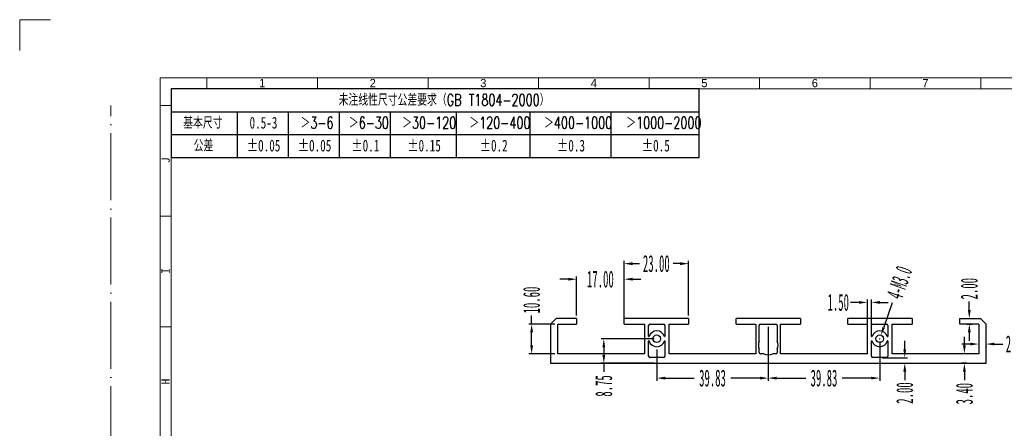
# Model space of a CAD drawing. Header units: millimetres. Extents: x 4214 to 4867, y 2296 to 2758.
# Tile 3 of 4: x 4214 to 4566, y 2612 to 2758. Entities that reach past the tile are written whole.
import ezdxf

# ---------------------------------------------------------------- set-up
doc = ezdxf.new("R2010")
doc.units = ezdxf.units.MM
for name, pattern in [('ACAD_ISO04W100', [30, 24, -3, 0, -3]), ('CENTERLINE', [30, 12, -1.5, 3, -1.5, 12]), ('SLD-实线', [0])]:
    doc.linetypes.add(name, pattern=pattern)
doc.layers.add('框', color=1, linetype='CENTERLINE', lineweight=5)
doc.layers.add('蓝色线', color=5, linetype='SLD-实线')
doc.styles.add('s', font='txt')
doc.styles.add('SLDTEXTSTYLE1', font='TXT', dxfattribs={"width": 0.469})
doc.styles.add('SLDTEXTSTYLE6', font='TXT', dxfattribs={"width": 0.7, "bigfont": 'bigfont'})
doc.styles.add('SLDTEXTSTYLE7', font='TXT', dxfattribs={"width": 0.7})
doc.styles.get("Standard").update_dxf_attribs({"font": 'arial.ttf'})
doc.dimstyles.new('副本 SLDDIMSTYLE1', dxfattribs={"dimtxt": 6, "dimasz": 3, "dimexe": 1, "dimexo": 1, "dimgap": 0.875, "dimtad": 0, "dimrnd": 1e-09, "dimzin": 4, "dimdsep": 46, "dimtxsty": 'SLDTEXTSTYLE1', "dimcen": 0.09, "dimclrd": 4, "dimclre": 4, "dimclrt": 6, "dimadec": 0, "dimazin": 0, "dimtfac": 1, "dimtofl": 0, "dimtmove": 0, "dimatfit": 3, "dimfxl": 1, "dimtolj": 1, "dimtzin": 12, "dimarcsym": 0})

# ---------------------------------------------------------------- blocks, each defined once
blk = doc.blocks.new('*D310')
at = {"color": 4, "lineweight": -2, "transparency": 16777216}
for p, q in [((4551.91, 2641.76), (4551.91, 2644.76)), ((4552.75, 2638.76), (4550.91, 2638.76)), ((4552.75, 2635.36), (4550.91, 2635.36)), ((4551.91, 2632.36), (4551.91, 2629.36))]:
    blk.add_line(p, q, dxfattribs=at)
at = {"color": 4, "transparency": 16777216}
for points in [[(4551.41, 2641.76), (4552.41, 2641.76), (4551.91, 2638.76)], [(4551.41, 2632.36), (4552.41, 2632.36), (4551.91, 2635.36)]]:
    blk.add_solid(points, dxfattribs=at)
at = {"layer": 'Defpoints', "color": 0, "transparency": 16777216}
for p in [(4553.75, 2638.76), (4551.91, 2635.36), (4553.75, 2635.36)]:
    blk.add_point(p, dxfattribs=at)
at = {"color": 6, "transparency": 16777216, "insert": (4551.91, 2624.5), "char_height": 6, "attachment_point": 5, "rotation": 90, "style": 'SLDTEXTSTYLE1'}
blk.add_mtext('\\A1;3.40', dxfattribs=at)
blk = doc.blocks.new('*D311')
at = {"color": 4, "lineweight": -2, "transparency": 16777216}
for p, q in [((4554.05, 2642.22), (4551.05, 2642.22)), ((4557.05, 2641.34), (4557.05, 2641.22)), ((4559.65, 2641.34), (4559.65, 2641.22)), ((4562.65, 2642.22), (4565.65, 2642.22))]:
    blk.add_line(p, q, dxfattribs=at)
at = {"color": 4, "transparency": 16777216}
for points in [[(4554.05, 2642.72), (4554.05, 2641.72), (4557.05, 2642.22)], [(4562.65, 2642.72), (4562.65, 2641.72), (4559.65, 2642.22)]]:
    blk.add_solid(points, dxfattribs=at)
at = {"layer": 'Defpoints', "color": 0, "transparency": 16777216}
for p in [(4557.05, 2642.34), (4559.65, 2642.34), (4559.65, 2642.22)]:
    blk.add_point(p, dxfattribs=at)
at = {"color": 6, "transparency": 16777216, "insert": (4570.51, 2642.22), "char_height": 6, "attachment_point": 5, "style": 'SLDTEXTSTYLE1'}
blk.add_mtext('\\A1;2.60', dxfattribs=at)
blk = doc.blocks.new('*D312')
at = {"color": 4, "lineweight": -2, "transparency": 16777216}
for p, q in [((4553.67, 2654.36), (4553.67, 2657.36)), ((4552.8, 2651.36), (4554.67, 2651.36)), ((4552.8, 2649.36), (4554.67, 2649.36)), ((4553.67, 2646.36), (4553.67, 2643.36))]:
    blk.add_line(p, q, dxfattribs=at)
at = {"color": 4, "transparency": 16777216}
for points in [[(4553.17, 2654.36), (4554.17, 2654.36), (4553.67, 2651.36)], [(4553.17, 2646.36), (4554.17, 2646.36), (4553.67, 2649.36)]]:
    blk.add_solid(points, dxfattribs=at)
at = {"layer": 'Defpoints', "color": 0, "transparency": 16777216}
for p in [(4551.8, 2651.36), (4553.67, 2651.36), (4551.8, 2649.36)]:
    blk.add_point(p, dxfattribs=at)
at = {"color": 6, "transparency": 16777216, "insert": (4553.67, 2661.99), "char_height": 6, "attachment_point": 5, "rotation": 90, "style": 'SLDTEXTSTYLE1'}
blk.add_mtext('\\A1;2.00', dxfattribs=at)
blk = doc.blocks.new('*D314')
at = {"color": 4, "lineweight": -2, "transparency": 16777216}
for p, q in [((4530.59, 2640.36), (4530.59, 2643.36)), ((4522.63, 2637.36), (4531.59, 2637.36)), ((4522.63, 2635.36), (4531.59, 2635.36)), ((4530.59, 2632.36), (4530.59, 2629.36))]:
    blk.add_line(p, q, dxfattribs=at)
at = {"color": 4, "transparency": 16777216}
for points in [[(4530.09, 2640.36), (4531.09, 2640.36), (4530.59, 2637.36)], [(4530.09, 2632.36), (4531.09, 2632.36), (4530.59, 2635.36)]]:
    blk.add_solid(points, dxfattribs=at)
at = {"layer": 'Defpoints', "color": 0, "transparency": 16777216}
for p in [(4521.63, 2637.36), (4521.63, 2635.36), (4530.59, 2635.36)]:
    blk.add_point(p, dxfattribs=at)
at = {"color": 6, "transparency": 16777216, "insert": (4530.59, 2624.74), "char_height": 6, "attachment_point": 5, "rotation": 90, "style": 'SLDTEXTSTYLE1'}
blk.add_mtext('\\A1;2.00', dxfattribs=at)
blk = doc.blocks.new('*D315')
at = {"color": 4, "lineweight": -2, "transparency": 16777216}
for p, q in [((4514.22, 2657.08), (4511.22, 2657.08)), ((4517.22, 2647.91), (4517.22, 2658.08)), ((4518.72, 2647.91), (4518.72, 2658.08)), ((4521.72, 2657.08), (4524.72, 2657.08))]:
    blk.add_line(p, q, dxfattribs=at)
at = {"color": 4, "transparency": 16777216}
for points in [[(4514.22, 2657.58), (4514.22, 2656.58), (4517.22, 2657.08)], [(4521.72, 2657.58), (4521.72, 2656.58), (4518.72, 2657.08)]]:
    blk.add_solid(points, dxfattribs=at)
at = {"layer": 'Defpoints', "color": 0, "transparency": 16777216}
for p in [(4517.22, 2657.08), (4517.22, 2646.91), (4518.72, 2646.91)]:
    blk.add_point(p, dxfattribs=at)
at = {"color": 6, "transparency": 16777216, "insert": (4506.82, 2657.08), "char_height": 6, "attachment_point": 5, "style": 'SLDTEXTSTYLE1'}
blk.add_mtext('\\A1;1.50', dxfattribs=at)
blk = doc.blocks.new('*D316')
at = {"color": 4, "lineweight": -2, "transparency": 16777216}
for p, q in [((4397.23, 2649.36), (4397.23, 2652.36)), ((4405.55, 2649.36), (4396.23, 2649.36)), ((4397.23, 2641.76), (4397.23, 2646.36)), ((4405.55, 2638.76), (4396.23, 2638.76))]:
    blk.add_line(p, q, dxfattribs=at)
at = {"color": 4, "transparency": 16777216}
for points in [[(4396.73, 2646.36), (4397.73, 2646.36), (4397.23, 2649.36)], [(4396.73, 2641.76), (4397.73, 2641.76), (4397.23, 2638.76)]]:
    blk.add_solid(points, dxfattribs=at)
at = {"layer": 'Defpoints', "color": 0, "transparency": 16777216}
for p in [(4397.23, 2649.36), (4406.55, 2649.36), (4406.55, 2638.76)]:
    blk.add_point(p, dxfattribs=at)
at = {"color": 6, "transparency": 16777216, "insert": (4397.23, 2657.93), "char_height": 6, "attachment_point": 5, "rotation": 90, "style": 'SLDTEXTSTYLE1'}
blk.add_mtext('\\A1;10.60', dxfattribs=at)
blk = doc.blocks.new('*D317')
at = {"color": 4, "lineweight": -2, "transparency": 16777216}
for p, q in [((4410.3, 2665.37), (4407.3, 2665.37)), ((4413.3, 2652.36), (4413.3, 2666.37)), ((4430.3, 2652.36), (4430.3, 2666.37)), ((4433.3, 2665.37), (4436.3, 2665.37))]:
    blk.add_line(p, q, dxfattribs=at)
at = {"color": 4, "transparency": 16777216}
for points in [[(4410.3, 2665.87), (4410.3, 2664.87), (4413.3, 2665.37)], [(4433.3, 2665.87), (4433.3, 2664.87), (4430.3, 2665.37)]]:
    blk.add_solid(points, dxfattribs=at)
at = {"layer": 'Defpoints', "color": 0, "transparency": 16777216}
for p in [(4430.3, 2665.37), (4413.3, 2651.36), (4430.3, 2651.36)]:
    blk.add_point(p, dxfattribs=at)
at = {"color": 6, "transparency": 16777216, "insert": (4421.8, 2665.37), "char_height": 6, "attachment_point": 5, "style": 'SLDTEXTSTYLE1'}
blk.add_mtext('\\A1;17.00', dxfattribs=at)
blk = doc.blocks.new('*D318')
at = {"color": 4, "lineweight": -2, "transparency": 16777216}
for p, q in [((4430.3, 2651.36), (4430.3, 2671.92)), ((4453.3, 2652.36), (4453.3, 2671.92)), ((4433.3, 2670.92), (4435.76, 2670.92)), ((4450.3, 2670.92), (4447.83, 2670.92))]:
    blk.add_line(p, q, dxfattribs=at)
at = {"color": 4, "transparency": 16777216}
for points in [[(4433.3, 2671.42), (4433.3, 2670.42), (4430.3, 2670.92)], [(4450.3, 2671.42), (4450.3, 2670.42), (4453.3, 2670.92)]]:
    blk.add_solid(points, dxfattribs=at)
at = {"layer": 'Defpoints', "color": 0, "transparency": 16777216}
for p in [(4430.3, 2670.92), (4430.3, 2650.36), (4453.3, 2651.36)]:
    blk.add_point(p, dxfattribs=at)
at = {"color": 6, "transparency": 16777216, "insert": (4441.8, 2670.92), "char_height": 6, "attachment_point": 5, "style": 'SLDTEXTSTYLE1'}
blk.add_mtext('\\A1;23.00', dxfattribs=at)
blk = doc.blocks.new('*D319')
at = {"color": 4, "lineweight": -2, "transparency": 16777216}
for p, q in [((4440.97, 2644.11), (4422.03, 2644.11)), ((4423.03, 2641.11), (4423.03, 2638.36)), ((4440.97, 2635.36), (4422.03, 2635.36)), ((4423.03, 2635.36), (4423.03, 2632.36))]:
    blk.add_line(p, q, dxfattribs=at)
at = {"color": 4, "transparency": 16777216}
for points in [[(4422.53, 2641.11), (4423.53, 2641.11), (4423.03, 2644.11)], [(4422.53, 2638.36), (4423.53, 2638.36), (4423.03, 2635.36)]]:
    blk.add_solid(points, dxfattribs=at)
at = {"layer": 'Defpoints', "color": 0, "transparency": 16777216}
for p in [(4441.97, 2644.11), (4423.03, 2635.36), (4441.97, 2635.36)]:
    blk.add_point(p, dxfattribs=at)
at = {"color": 6, "transparency": 16777216, "insert": (4423.03, 2627.27), "char_height": 6, "attachment_point": 5, "rotation": 90, "style": 'SLDTEXTSTYLE1'}
blk.add_mtext('\\A1;8.75', dxfattribs=at)
blk = doc.blocks.new('*D320')
at = {"color": 4, "lineweight": -2, "transparency": 16777216}
for p, q in [((4481.8, 2648.36), (4481.8, 2629.06)), ((4441.97, 2640.26), (4441.97, 2629.06)), ((4444.97, 2630.06), (4455.38, 2630.06)), ((4478.8, 2630.06), (4468.39, 2630.06))]:
    blk.add_line(p, q, dxfattribs=at)
at = {"color": 4, "transparency": 16777216}
for points in [[(4444.97, 2630.56), (4444.97, 2629.56), (4441.97, 2630.06)], [(4478.8, 2630.56), (4478.8, 2629.56), (4481.8, 2630.06)]]:
    blk.add_solid(points, dxfattribs=at)
at = {"layer": 'Defpoints', "color": 0, "transparency": 16777216}
for p in [(4481.8, 2649.36), (4441.97, 2641.26), (4481.8, 2630.06)]:
    blk.add_point(p, dxfattribs=at)
at = {"color": 6, "transparency": 16777216, "insert": (4461.88, 2630.06), "char_height": 6, "attachment_point": 5, "style": 'SLDTEXTSTYLE1'}
blk.add_mtext('\\A1;39.83', dxfattribs=at)
blk = doc.blocks.new('*D321')
at = {"color": 4, "lineweight": -2, "transparency": 16777216}
for p, q in [((4481.8, 2648.36), (4481.8, 2629.06)), ((4521.63, 2643.11), (4521.63, 2629.06)), ((4484.8, 2630.06), (4495.21, 2630.06)), ((4518.63, 2630.06), (4508.22, 2630.06))]:
    blk.add_line(p, q, dxfattribs=at)
at = {"color": 4, "transparency": 16777216}
for points in [[(4484.8, 2630.56), (4484.8, 2629.56), (4481.8, 2630.06)], [(4518.63, 2630.56), (4518.63, 2629.56), (4521.63, 2630.06)]]:
    blk.add_solid(points, dxfattribs=at)
at = {"layer": 'Defpoints', "color": 0, "transparency": 16777216}
for p in [(4481.8, 2649.36), (4521.63, 2644.11), (4521.63, 2630.06)]:
    blk.add_point(p, dxfattribs=at)
at = {"color": 6, "transparency": 16777216, "insert": (4501.72, 2630.06), "char_height": 6, "attachment_point": 5, "style": 'SLDTEXTSTYLE1'}
blk.add_mtext('\\A1;39.83', dxfattribs=at)
blk = doc.blocks.new('*D322')
at = {"color": 4, "lineweight": -2, "transparency": 16777216}
for p, q in [((4526.14, 2656.92), (4523.08, 2648.22)), ((4521.54, 2644.11), (4521.72, 2644.11)), ((4521.63, 2644.02), (4521.63, 2644.2))]:
    blk.add_line(p, q, dxfattribs=at)
at = {"color": 4, "transparency": 16777216}
blk.add_solid([(4522.61, 2648.38), (4523.55, 2648.05), (4522.08, 2645.39)], dxfattribs=at)
at = {"layer": 'Defpoints', "color": 0, "transparency": 16777216}
for p in [(4522.08, 2645.39), (4521.18, 2642.84)]:
    blk.add_point(p, dxfattribs=at)
at = {"color": 6, "transparency": 16777216, "insert": (4528.69, 2664.16), "char_height": 6, "attachment_point": 5, "rotation": 70.5998, "style": 'SLDTEXTSTYLE1'}
blk.add_mtext('\\A1;4-M3.0', dxfattribs=at)
blk = doc.blocks.new('SW_TABLEANNOTATION_0')
at = {"layer": '蓝色线', "color": 0}
for p, q in [((0, 0), (0, -12.39)), ((95.59, 0), (0, 0)), ((95.59, -12.39), (95.59, 0)), ((0, -4.13), (95.59, -4.13)), ((11.95, -4.13), (11.95, -12.39)), ((21.18, -4.13), (21.18, -12.39)), ((30.4, -4.13), (30.4, -12.39)), ((39.63, -4.13), (39.63, -12.39)), ((51.58, -4.13), (51.58, -12.39)), ((64.89, -4.13), (64.89, -12.39)), ((79.56, -4.13), (79.56, -12.39)), ((0, -8.26), (95.59, -8.26)), ((0, -12.39), (95.59, -12.39))]:
    blk.add_line(p, q, dxfattribs=at)
at = {"layer": '蓝色线', "color": 0, "attachment_point": 1}
for s, insert, char_height, style in [('未注线性尺寸公差要求（GB T1804-2000）', (30.32, -0.93), 2.1167, 'SLDTEXTSTYLE6'), ('基本尺寸', (2.2, -5.06), 2.117, 'SLDTEXTSTYLE6'), ('0.5-3', (14.2, -5.06), 2.117, 'SLDTEXTSTYLE7'), ('＞3-6', (23.43, -5.06), 2.117, 'SLDTEXTSTYLE6'), ('＞6-30', (32.18, -5.06), 2.117, 'SLDTEXTSTYLE6'), ('＞30-120', (41.82, -5.06), 2.117, 'SLDTEXTSTYLE6'), ('＞120-400', (53.98, -5.06), 2.117, 'SLDTEXTSTYLE6'), ('＞400-1000', (67.5, -5.06), 2.117, 'SLDTEXTSTYLE6'), ('＞1000-2000', (82.38, -5.06), 2.117, 'SLDTEXTSTYLE6'), ('公差', (4.09, -9.19), 2.117, 'SLDTEXTSTYLE6'), ('±0.05', (13.73, -9.19), 2.117, 'SLDTEXTSTYLE7'), ('±0.05', (22.95, -9.19), 2.117, 'SLDTEXTSTYLE7'), ('±0.1', (32.65, -9.19), 2.117, 'SLDTEXTSTYLE7'), ('±0.15', (42.77, -9.19), 2.117, 'SLDTEXTSTYLE7'), ('±0.2', (55.87, -9.19), 2.117, 'SLDTEXTSTYLE7'), ('±0.3', (69.86, -9.19), 2.117, 'SLDTEXTSTYLE7'), ('±0.5', (85.21, -9.19), 2.117, 'SLDTEXTSTYLE7')]:
    blk.add_mtext(s, dxfattribs=dict(at, insert=insert, char_height=char_height, style=style))

msp = doc.modelspace()

# ---------------------------------------------------------------- linework, layer by layer
at = {"color": 7, "linetype": 'Continuous'}
for p, q in [((4405.949, 2651.364), (4403.949, 2649.364)), ((4413.299, 2651.364), (4405.949, 2651.364)), ((4413.299, 2651.364), (4413.299, 2649.364)), ((4430.299, 2649.364), (4430.299, 2651.364)), ((4453.299, 2651.364), (4430.299, 2651.364)), ((4453.299, 2651.364), (4453.299, 2649.364)), ((4470.299, 2649.364), (4470.299, 2651.364)), ((4493.299, 2651.364), (4470.299, 2651.364)), ((4493.299, 2651.364), (4493.299, 2649.364)), ((4533.299, 2651.364), (4510.299, 2651.364)), ((4510.299, 2649.364), (4510.299, 2651.364)), ((4533.299, 2651.364), (4533.299, 2649.364)), ((4550.299, 2651.364), (4557.649, 2651.364)), ((4550.299, 2649.364), (4550.299, 2651.364)), ((4559.649, 2649.364), (4557.649, 2651.364)), ((4403.949, 2649.364), (4403.949, 2635.364)), ((4406.549, 2638.764), (4406.549, 2649.364)), ((4406.549, 2649.364), (4413.299, 2649.364)), ((4430.299, 2649.364), (4437.549, 2649.364)), ((4437.549, 2649.364), (4437.549, 2638.764)), ((4439.049, 2644.959), (4439.049, 2648.864)), ((4439.549, 2649.364), (4444.382, 2649.364)), ((4444.882, 2648.864), (4444.882, 2644.959)), ((4446.382, 2638.764), (4446.382, 2649.364)), ((4446.382, 2649.364), (4453.299, 2649.364)), ((4470.299, 2649.364), (4477.382, 2649.364)), ((4477.382, 2649.364), (4477.382, 2638.764)), ((4478.582, 2643.245), (4478.582, 2648.864)), ((4479.082, 2649.364), (4484.516, 2649.364)), ((4485.016, 2648.864), (4485.016, 2643.245)), ((4486.216, 2638.764), (4486.216, 2649.364)), ((4486.216, 2649.364), (4493.299, 2649.364)), ((4510.299, 2649.364), (4517.216, 2649.364)), ((4517.216, 2649.364), (4517.216, 2638.764)), ((4518.716, 2644.959), (4518.716, 2648.864)), ((4519.216, 2649.364), (4524.049, 2649.364)), ((4524.549, 2648.864), (4524.549, 2644.959)), ((4526.049, 2649.364), (4533.299, 2649.364)), ((4526.049, 2638.764), (4526.049, 2649.364)), ((4557.049, 2649.364), (4550.299, 2649.364)), ((4557.049, 2649.364), (4557.049, 2638.764)), ((4559.649, 2635.364), (4559.649, 2649.364)), ((4439.049, 2637.864), (4439.049, 2643.269)), ((4444.882, 2643.269), (4444.882, 2637.864)), ((4518.716, 2637.864), (4518.716, 2643.269)), ((4524.549, 2643.269), (4524.549, 2637.864)), ((4478.582, 2639.264), (4478.582, 2640.486)), ((4485.016, 2640.486), (4485.016, 2639.264)), ((4437.549, 2638.764), (4406.549, 2638.764)), ((4444.382, 2637.364), (4439.549, 2637.364)), ((4477.382, 2638.764), (4446.382, 2638.764)), ((4480.176, 2638.764), (4479.082, 2638.764)), ((4484.516, 2638.764), (4483.422, 2638.764)), ((4517.216, 2638.764), (4486.216, 2638.764)), ((4524.049, 2637.364), (4519.216, 2637.364)), ((4557.049, 2638.764), (4526.049, 2638.764)), ((4403.949, 2635.364), (4559.649, 2635.364))]:
    msp.add_line(p, q, dxfattribs=at)
for centre in [(4441.966, 2644.114), (4521.632, 2644.114)]:
    msp.add_circle(centre, 1.35, dxfattribs=at)
for centre, radius, start, end in [((4439.549, 2648.864), 0.5, 90, 180), ((4441.966, 2644.114), 2.85, 16.67819, 163.32181), ((4444.382, 2648.864), 0.5, 0, 90), ((4479.082, 2648.864), 0.5, 90, 180), ((4484.516, 2648.864), 0.5, 0, 90), ((4519.216, 2648.864), 0.5, 90, 180), ((4521.632, 2644.114), 2.85, 16.67819, 163.32181), ((4524.049, 2648.864), 0.5, 0, 90), ((4439.144, 2644.959), 0.0953, 180, 343.32181), ((4439.144, 2643.269), 0.0953, 16.67819, 180), ((4441.966, 2644.114), 2.85, 196.67819, 343.32181), ((4444.787, 2644.959), 0.0953, 196.67819, 0), ((4444.787, 2643.269), 0.0953, 0, 163.32181), ((4481.799, 2641.865), 3.5, 156.78725, 203.21275), ((4481.799, 2641.865), 3.5, 336.78725, 23.21275), ((4518.811, 2644.959), 0.0953, 180, 343.32181), ((4518.811, 2643.269), 0.0953, 16.67819, 180), ((4521.632, 2644.114), 2.85, 196.67819, 343.32181), ((4524.454, 2644.959), 0.0953, 196.67819, 0), ((4524.454, 2643.269), 0.0953, 0, 163.32181), ((4439.549, 2637.864), 0.5, 180, 270), ((4444.382, 2637.864), 0.5, 270, 0), ((4479.082, 2639.264), 0.5, 180, 270), ((4481.799, 2641.865), 3.5, 242.37584, 297.62416), ((4484.516, 2639.264), 0.5, 270, 0), ((4519.216, 2637.864), 0.5, 180, 270), ((4524.049, 2637.864), 0.5, 270, 0)]:
    msp.add_arc(centre, radius, start, end, dxfattribs=at)
at = {"layer": '框', "color": 1, "linetype": 'Continuous', "lineweight": 15}
for p, q in [((4281.188, 2733.32), (4281.188, 2737.27)), ((4320.694, 2733.32), (4320.694, 2737.27)), ((4360.2, 2733.32), (4360.2, 2737.27)), ((4399.706, 2733.32), (4399.706, 2737.27)), ((4439.212, 2733.32), (4439.212, 2737.27)), ((4478.718, 2733.32), (4478.718, 2737.27)), ((4518.224, 2733.32), (4518.224, 2737.27)), ((4557.73, 2733.32), (4557.73, 2737.27)), ((4268.349, 2727.394), (4264.398, 2727.394)), ((4268.349, 2687.888), (4264.398, 2687.888)), ((4268.349, 2648.382), (4264.398, 2648.382))]:
    msp.add_line(p, q, dxfattribs=at)
at = {"layer": '框', "color": 1, "linetype": 'ACAD_ISO04W100', "lineweight": 15}
msp.add_line((4246.817, 2332.334), (4246.817, 2727.394), dxfattribs=at)
at = {"layer": '框', "color": 1, "linetype": 'Continuous', "lineweight": 15}
msp.add_lwpolyline([(4225.234, 2758.007), (4214.246, 2758.007), (4214.246, 2747.019)], dxfattribs=at)
for points in [[(4264.398, 2322.457), (4851.062, 2322.457), (4851.062, 2737.27), (4264.398, 2737.27)], [(4268.349, 2326.408), (4847.111, 2326.408), (4847.111, 2733.32), (4268.349, 2733.32)]]:
    msp.add_lwpolyline(points, close=True, dxfattribs=at)

# ---------------------------------------------------------------- block references
at = {"layer": '蓝色线', "xscale": 1.975298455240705, "yscale": 1.975298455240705, "zscale": 1.975298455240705}
msp.add_blockref('SW_TABLEANNOTATION_0', (4268.349, 2733.32), dxfattribs=at)

# ---------------------------------------------------------------- texts
at = {"layer": '框', "color": 1, "linetype": 'Continuous', "lineweight": 15, "char_height": 2.96295, "attachment_point": 1}
for s, insert, width in [('{\\fﾷￂￋￎ_GB2312|b0|i0|c134|p49;1}', (4299.84, 2736.867), 1.52943), ('{\\fﾷￂￋￎ_GB2312|b0|i0|c134|p49;2}', (4339.346, 2736.867), 1.52947), ('{\\fﾷￂￋￎ_GB2312|b0|i0|c134|p49;3}', (4378.852, 2736.867), 1.52947), ('{\\fﾷￂￋￎ_GB2312|b0|i0|c134|p49;4}', (4418.358, 2736.867), 1.52947), ('{\\fﾷￂￋￎ_GB2312|b0|i0|c134|p49;5}', (4457.864, 2736.867), 1.52947), ('{\\fﾷￂￋￎ_GB2312|b0|i0|c134|p49;6}', (4497.37, 2736.867), 1.52947), ('{\\fﾷￂￋￎ_GB2312|b0|i0|c134|p49;7}', (4536.876, 2736.867), 1.52947)]:
    msp.add_mtext(s, dxfattribs=dict(at, insert=insert, width=width))
at = {"layer": '框', "color": 1, "linetype": 'Continuous', "lineweight": 15, "char_height": 2.963, "width": 3.9506, "attachment_point": 1, "rotation": 90, "style": 's'}
for s, insert in [('J', (4264.911, 2706.815)), ('I', (4264.911, 2667.31)), ('H', (4264.911, 2627.804))]:
    msp.add_mtext(s, dxfattribs=dict(at, insert=insert))

# ---------------------------------------------------------------- dimensions: what is measured, and where the dimension line sits
for base, p1, p2, picture, middle in [((4430.299, 2670.923), (4453.299, 2651.364), (4430.299, 2650.364), '*D318', (4441.799, 2670.923)), ((4430.299, 2665.37), (4413.299, 2651.364), (4430.299, 2651.364), '*D317', (4421.799, 2665.37)), ((4517.216, 2657.082), (4518.716, 2646.912), (4517.216, 2646.912), '*D315', (4506.823, 2657.082)), ((4481.799, 2630.057), (4441.966, 2641.264), (4481.799, 2649.364), '*D320', (4461.882, 2630.057)), ((4521.632, 2630.057), (4481.799, 2649.364), (4521.632, 2644.114), '*D321', (4501.716, 2630.057)), ((4559.649, 2642.222), (4557.049, 2642.337), (4559.649, 2642.337), '*D311', (4570.51, 2642.222))]:
    dim = msp.add_linear_dim(base=base, p1=p1, p2=p2, dimstyle='副本 SLDDIMSTYLE1')
    dim.commit()
    dim.dimension.update_dxf_attribs({"geometry": picture, "text_midpoint": middle})
dim = msp.add_diameter_dim_2p(p1=(4521.184, 2642.841), p2=(4522.081, 2645.387), text='4-M3.0', dimstyle='副本 SLDDIMSTYLE1')
dim.commit()
dim.dimension.update_dxf_attribs({"geometry": '*D322', "text_midpoint": (4528.69, 2664.155), "dimtype": 163})
for base, p1, p2, picture, middle in [((4397.235, 2649.364), (4406.549, 2638.764), (4406.549, 2649.364), '*D316', (4397.235, 2657.929)), ((4553.674, 2651.364), (4551.796, 2649.364), (4551.796, 2651.364), '*D312', (4553.674, 2661.991)), ((4423.028, 2635.364), (4441.966, 2644.114), (4441.966, 2635.364), '*D319', (4423.028, 2627.268)), ((4530.587, 2635.364), (4521.632, 2637.364), (4521.632, 2635.364), '*D314', (4530.587, 2624.737)), ((4551.911, 2635.364), (4553.752, 2638.764), (4553.752, 2635.364), '*D310', (4551.911, 2624.503))]:
    dim = msp.add_linear_dim(base=base, p1=p1, p2=p2, angle=90, dimstyle='副本 SLDDIMSTYLE1')
    dim.commit()
    dim.dimension.update_dxf_attribs({"geometry": picture, "text_midpoint": middle})

doc.saveas('drawing.dxf')
